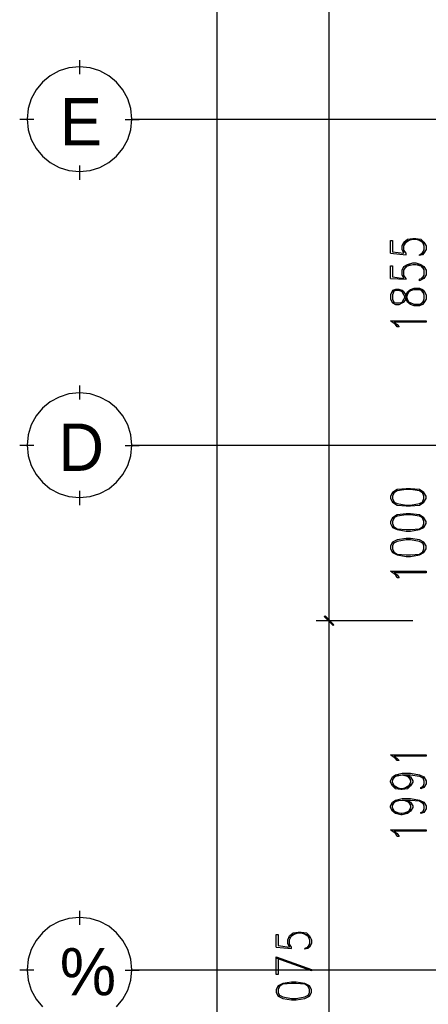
# Model space of a CAD drawing. Header units: millimetres. Extents: x 0 to 420, y 0 to 297.
# Tile 36 of 73: x 203 to 226, y 103 to 159. Entities that reach past the tile are written whole.
import ezdxf

# ---------------------------------------------------------------- set-up
doc = ezdxf.new("R2010")
doc.units = ezdxf.units.MM
for name, color, linetype in [('FILL_000000', 7, 'Continuous'), ('LINE_000000', 7, 'Continuous'), ('TEXT', 7, 'Continuous')]:
    doc.layers.add(name, color=color, linetype=linetype)

msp = doc.modelspace()

# ---------------------------------------------------------------- hatches: boundary and pattern name
at = {"layer": 'FILL_000000'}
h = msp.add_hatch(color=7, dxfattribs=at)
h.dxf.hatch_style = 1
h.paths.add_polyline_path([(220.218, 124.926), (220.176, 124.883), (220.726, 124.418), (220.218, 124.926)])
h = msp.add_hatch(color=7, dxfattribs=at)
h.dxf.hatch_style = 1
h.paths.add_polyline_path([(220.726, 124.418), (220.176, 124.883), (220.218, 124.926), (220.726, 124.418)])
h = msp.add_hatch(color=7, dxfattribs=at)
h.dxf.hatch_style = 1
h.paths.add_polyline_path([(220.176, 124.883), (220.726, 124.418), (220.684, 124.375), (220.176, 124.883)])
h = msp.add_hatch(color=7, dxfattribs=at)
h.dxf.hatch_style = 1
h.paths.add_polyline_path([(220.684, 124.375), (220.726, 124.418), (220.176, 124.883), (220.684, 124.375)])

# ---------------------------------------------------------------- linework, layer by layer
at = {"layer": 'LINE_000000', "lineweight": 25}
for p, q in [((214.08, 83.905), (214.08, 243.882)), ((220.43, 203.877), (220.43, 124.629)), ((206.248, 155.787), (206.248, 156.591)), ((203.623, 153.204), (202.819, 153.204)), ((208.83, 153.204), (209.635, 153.204)), ((308.06, 153.204), (209.211, 153.204)), ((206.248, 149.775), (206.248, 150.58)), ((223.943, 145.584), (224.832, 145.5)), ((225.848, 145.754), (225.679, 145.5)), ((225.848, 144.314), (225.679, 144.103)), ((223.943, 144.145), (224.832, 144.103)), ((225.848, 143.298), (225.679, 143.51)), ((225.679, 142.663), (225.848, 142.875)), ((206.248, 137.245), (206.248, 138.049)), ((203.623, 134.62), (202.819, 134.62)), ((208.83, 134.62), (209.635, 134.62)), ((328.126, 134.62), (209.211, 134.62)), ((206.248, 131.233), (206.248, 132.038)), ((225.213, 124.629), (219.71, 124.629)), ((225.213, 124.629), (219.71, 124.629)), ((220.43, 124.629), (220.43, 83.905)), ((206.248, 107.315), (206.248, 108.119)), ((217.424, 106.045), (218.313, 105.96)), ((219.329, 106.214), (219.16, 105.96)), ((203.623, 104.733), (202.819, 104.733)), ((208.83, 104.733), (209.635, 104.733)), ((311.616, 104.733), (209.211, 104.733))]:
    msp.add_line(p, q, dxfattribs=at)
for points in [[(209.211, 153.225), (209.151, 153.827), (208.977, 154.387), (208.702, 154.894), (208.337, 155.336), (207.895, 155.7), (207.389, 155.975), (206.828, 156.149), (206.227, 156.21), (205.625, 156.149), (205.065, 155.975), (204.558, 155.7), (204.116, 155.336), (203.752, 154.894), (203.477, 154.387), (203.303, 153.827), (203.242, 153.225), (203.303, 152.624), (203.477, 152.064), (203.752, 151.557), (204.116, 151.115), (204.558, 150.751), (205.065, 150.476), (205.625, 150.302), (206.227, 150.241), (206.828, 150.302), (207.389, 150.476), (207.895, 150.751), (208.337, 151.115), (208.702, 151.557), (208.977, 152.064), (209.151, 152.624), (209.211, 153.225)], [(223.943, 142.96), (224.07, 142.748), (224.24, 142.663), (224.451, 142.663), (224.621, 142.748), (224.705, 142.79), (224.832, 142.96), (224.917, 143.214), (225.002, 143.383), (225.086, 143.468), (225.298, 143.51), (225.594, 143.51), (225.764, 143.468), (225.848, 143.214), (225.848, 142.96), (225.764, 142.748), (225.594, 142.663), (225.298, 142.663), (225.086, 142.748), (225.002, 142.79), (224.917, 142.96), (224.832, 143.214), (224.705, 143.383), (224.621, 143.468), (224.451, 143.51), (224.24, 143.51), (224.07, 143.468), (223.943, 143.214), (223.943, 142.96)], [(225.975, 141.732), (225.975, 141.647), (224.155, 141.647), (224.324, 141.52), (224.451, 141.393), (224.324, 141.393), (224.24, 141.52), (223.943, 141.732), (225.975, 141.732)], [(209.211, 134.641), (209.151, 135.243), (208.977, 135.803), (208.702, 136.31), (208.337, 136.752), (207.895, 137.116), (207.389, 137.391), (206.828, 137.565), (206.227, 137.626), (205.625, 137.565), (205.065, 137.391), (204.558, 137.116), (204.116, 136.752), (203.752, 136.31), (203.477, 135.803), (203.303, 135.243), (203.242, 134.641), (203.303, 134.04), (203.477, 133.479), (203.752, 132.973), (204.116, 132.531), (204.558, 132.166), (205.065, 131.891), (205.625, 131.717), (206.227, 131.657), (206.828, 131.717), (207.389, 131.891), (207.895, 132.166), (208.337, 132.531), (208.702, 132.973), (208.977, 133.479), (209.151, 134.04), (209.211, 134.641)], [(223.943, 131.614), (224.07, 131.403), (224.324, 131.233), (224.832, 131.191), (225.086, 131.191), (225.594, 131.233), (225.848, 131.403), (225.975, 131.614), (225.975, 131.741), (225.848, 131.953), (225.594, 132.122), (225.086, 132.165), (224.832, 132.165), (224.324, 132.122), (224.07, 131.953), (223.943, 131.741), (223.943, 131.614)], [(223.943, 130.175), (224.07, 129.963), (224.324, 129.836), (224.832, 129.752), (225.086, 129.752), (225.594, 129.836), (225.848, 129.963), (225.975, 130.175), (225.975, 130.302), (225.848, 130.514), (225.594, 130.683), (225.086, 130.725), (224.832, 130.725), (224.324, 130.683), (224.07, 130.514), (223.943, 130.302), (223.943, 130.175)], [(223.943, 128.736), (224.07, 128.524), (224.324, 128.397), (224.832, 128.312), (225.086, 128.312), (225.594, 128.397), (225.848, 128.524), (225.975, 128.736), (225.975, 128.905), (225.848, 129.117), (225.594, 129.244), (225.086, 129.328), (224.832, 129.328), (224.324, 129.244), (224.07, 129.117), (223.943, 128.905), (223.943, 128.736)], [(225.975, 127.466), (225.975, 127.381), (224.155, 127.381), (224.324, 127.254), (224.451, 127.085), (224.324, 127.085), (224.24, 127.254), (223.943, 127.466), (225.975, 127.466)], [(225.975, 117.009), (225.975, 116.925), (224.155, 116.925), (224.324, 116.798), (224.451, 116.671), (224.324, 116.671), (224.24, 116.798), (223.943, 117.009), (225.975, 117.009)], [(225.975, 112.734), (225.975, 112.649), (224.155, 112.649), (224.324, 112.522), (224.451, 112.353), (224.324, 112.353), (224.24, 112.522), (223.943, 112.734), (225.975, 112.734)], [(217.424, 103.463), (217.551, 103.251), (217.805, 103.124), (218.313, 103.039), (218.567, 103.039), (219.075, 103.124), (219.329, 103.251), (219.456, 103.463), (219.456, 103.632), (219.329, 103.844), (219.075, 103.971), (218.567, 104.055), (218.313, 104.055), (217.805, 103.971), (217.551, 103.844), (217.424, 103.632), (217.424, 103.463)]]:
    msp.add_lwpolyline(points, close=True, dxfattribs=at)
for points in [[(223.943, 145.584), (223.943, 146.304), (224.07, 146.304), (224.07, 145.669), (224.705, 145.584), (224.621, 145.796), (224.621, 146.008), (224.705, 146.219), (224.917, 146.389), (225.213, 146.431), (225.383, 146.431), (225.679, 146.389), (225.848, 146.219), (225.975, 146.008), (225.975, 145.796), (225.848, 145.584), (225.764, 145.5), (225.594, 145.457), (225.594, 145.5)], [(224.832, 145.5), (224.832, 145.584), (224.705, 145.754), (224.705, 146.008), (224.832, 146.219), (225.086, 146.389)], [(224.705, 146.092), (224.917, 146.304), (225.213, 146.389), (225.383, 146.389), (225.679, 146.304), (225.848, 146.092)], [(225.467, 146.389), (225.764, 146.219), (225.848, 146.008), (225.848, 145.796), (225.764, 145.584), (225.594, 145.5)], [(223.943, 144.145), (223.943, 144.865), (224.07, 144.865), (224.07, 144.23), (224.705, 144.145), (224.621, 144.357), (224.621, 144.611), (224.705, 144.822), (224.917, 144.949), (225.213, 145.034), (225.383, 145.034), (225.679, 144.949), (225.848, 144.822), (225.975, 144.611), (225.975, 144.357), (225.848, 144.145), (225.764, 144.103), (225.594, 144.018), (225.594, 144.103)], [(224.832, 144.103), (224.832, 144.145), (224.705, 144.314), (224.705, 144.611), (224.832, 144.822), (225.086, 144.949)], [(224.705, 144.653), (224.917, 144.865), (225.213, 144.949), (225.383, 144.949), (225.679, 144.865), (225.848, 144.653)], [(225.467, 144.949), (225.764, 144.822), (225.848, 144.611), (225.848, 144.357), (225.764, 144.145), (225.594, 144.103)], [(224.07, 142.79), (224.24, 142.748), (224.451, 142.748), (224.621, 142.79), (224.705, 142.96), (224.832, 143.214), (224.917, 143.383), (225.086, 143.51), (225.298, 143.595), (225.594, 143.595), (225.764, 143.51), (225.848, 143.468), (225.975, 143.214), (225.975, 142.96), (225.848, 142.748), (225.764, 142.663), (225.594, 142.579), (225.298, 142.579), (225.086, 142.663), (224.917, 142.79), (224.832, 142.96), (224.705, 143.214), (224.621, 143.383), (224.451, 143.468), (224.24, 143.468), (224.07, 143.383)], [(224.155, 143.468), (224.07, 143.214), (224.07, 142.96), (224.155, 142.748)], [(225.848, 131.868), (225.594, 132.038), (225.086, 132.122), (224.832, 132.122), (224.324, 132.038), (224.07, 131.868)], [(224.155, 131.953), (224.07, 131.741), (224.07, 131.614), (224.155, 131.403)], [(225.764, 131.403), (225.848, 131.614), (225.848, 131.741), (225.764, 131.953)], [(224.07, 131.445), (224.324, 131.318), (224.832, 131.233), (225.086, 131.233), (225.594, 131.318), (225.848, 131.445)], [(225.848, 130.471), (225.594, 130.598), (225.086, 130.683), (224.832, 130.683), (224.324, 130.598), (224.07, 130.471)], [(224.155, 130.514), (224.07, 130.302), (224.07, 130.175), (224.155, 129.963)], [(225.764, 129.963), (225.848, 130.175), (225.848, 130.302), (225.764, 130.514)], [(224.07, 130.048), (224.324, 129.879), (224.832, 129.836), (225.086, 129.836), (225.594, 129.879), (225.848, 130.048)], [(225.848, 129.032), (225.594, 129.159), (225.086, 129.244), (224.832, 129.244), (224.324, 129.159), (224.07, 129.032)], [(224.155, 129.117), (224.07, 128.905), (224.07, 128.736), (224.155, 128.524)], [(225.764, 128.524), (225.848, 128.736), (225.848, 128.905), (225.764, 129.117)], [(224.07, 128.609), (224.324, 128.439), (224.832, 128.397), (225.086, 128.397), (225.594, 128.439), (225.848, 128.609)], [(224.917, 115.866), (225.086, 115.739), (225.213, 115.528), (225.213, 115.443), (225.086, 115.231), (224.917, 115.062), (224.621, 115.02), (224.536, 115.02), (224.24, 115.062), (224.07, 115.231), (223.943, 115.443), (223.943, 115.528), (224.07, 115.739), (224.24, 115.866), (224.621, 115.951), (225.086, 115.951), (225.594, 115.866), (225.848, 115.739), (225.975, 115.528), (225.975, 115.358), (225.848, 115.147), (225.679, 115.062), (225.679, 115.147), (225.848, 115.231)], [(224.451, 115.062), (224.155, 115.231), (224.07, 115.443), (224.07, 115.528), (224.155, 115.739), (224.451, 115.866)], [(224.07, 115.57), (224.24, 115.782), (224.621, 115.866), (225.086, 115.866), (225.594, 115.782), (225.848, 115.655)], [(224.621, 115.866), (224.917, 115.782), (225.086, 115.57)], [(224.705, 115.866), (225.002, 115.739), (225.086, 115.528), (225.086, 115.443), (225.002, 115.231), (224.705, 115.062)], [(225.764, 115.739), (225.848, 115.528), (225.848, 115.358), (225.764, 115.147)], [(225.086, 115.358), (224.917, 115.147), (224.621, 115.062), (224.536, 115.062), (224.24, 115.147), (224.07, 115.358)], [(224.917, 114.427), (225.086, 114.3), (225.213, 114.088), (225.213, 114.004), (225.086, 113.792), (224.917, 113.665), (224.621, 113.58), (224.536, 113.58), (224.24, 113.665), (224.07, 113.792), (223.943, 114.004), (223.943, 114.088), (224.07, 114.3), (224.24, 114.427), (224.621, 114.512), (225.086, 114.512), (225.594, 114.427), (225.848, 114.3), (225.975, 114.088), (225.975, 113.919), (225.848, 113.707), (225.679, 113.665), (225.679, 113.707), (225.848, 113.792)], [(224.451, 113.665), (224.155, 113.792), (224.07, 114.004), (224.07, 114.088), (224.155, 114.3), (224.451, 114.427)], [(224.07, 114.131), (224.24, 114.385), (224.621, 114.427), (225.086, 114.427), (225.594, 114.385), (225.848, 114.215)], [(225.086, 113.919), (224.917, 113.707), (224.621, 113.665), (224.536, 113.665), (224.24, 113.707), (224.07, 113.919)], [(224.621, 114.427), (224.917, 114.385), (225.086, 114.131)], [(224.705, 114.427), (225.002, 114.3), (225.086, 114.088), (225.086, 114.004), (225.002, 113.792), (224.705, 113.665)], [(225.764, 114.3), (225.848, 114.088), (225.848, 113.919), (225.764, 113.707)], [(208.337, 102.643), (208.702, 103.085), (208.977, 103.592), (209.151, 104.152), (209.211, 104.754), (209.211, 104.754), (209.151, 105.355), (208.977, 105.916), (208.702, 106.422), (208.337, 106.864), (207.895, 107.229), (207.389, 107.504), (206.828, 107.678), (206.227, 107.738), (205.625, 107.678), (205.065, 107.504), (204.558, 107.229), (204.116, 106.864), (203.752, 106.422), (203.477, 105.916), (203.303, 105.355), (203.242, 104.754), (203.303, 104.152), (203.477, 103.592), (203.752, 103.085), (204.116, 102.643)], [(217.424, 106.045), (217.424, 106.765), (217.551, 106.765), (217.551, 106.13), (218.186, 106.045), (218.101, 106.257), (218.101, 106.468), (218.186, 106.68), (218.398, 106.849), (218.694, 106.892), (218.863, 106.892), (219.16, 106.849), (219.329, 106.68), (219.456, 106.468), (219.456, 106.257), (219.329, 106.045), (219.244, 105.96), (219.075, 105.918), (219.075, 105.96)], [(218.313, 105.96), (218.313, 106.045), (218.186, 106.214), (218.186, 106.468), (218.313, 106.68), (218.567, 106.849)], [(218.186, 106.553), (218.398, 106.765), (218.694, 106.849), (218.863, 106.849), (219.16, 106.765), (219.329, 106.553)], [(218.948, 106.849), (219.244, 106.68), (219.329, 106.468), (219.329, 106.257), (219.244, 106.045), (219.075, 105.96)], [(217.551, 105.41), (217.551, 104.479), (217.424, 104.479), (217.424, 105.495), (219.456, 104.775), (219.456, 104.69), (217.424, 105.41)], [(219.329, 103.759), (219.075, 103.928), (218.567, 103.971), (218.313, 103.971), (217.805, 103.928), (217.551, 103.759)], [(217.636, 103.844), (217.551, 103.632), (217.551, 103.463), (217.636, 103.251)], [(219.244, 103.251), (219.329, 103.463), (219.329, 103.632), (219.244, 103.844)], [(217.551, 103.336), (217.805, 103.209), (218.313, 103.124), (218.567, 103.124), (219.075, 103.209), (219.329, 103.336)]]:
    msp.add_lwpolyline(points, dxfattribs=at)
at = {"layer": 'LINE_000000', "lineweight": 0}
for points in [[(220.218, 124.926), (220.176, 124.883), (220.726, 124.418), (220.218, 124.926)], [(220.726, 124.418), (220.176, 124.883), (220.218, 124.926), (220.726, 124.418)], [(220.176, 124.883), (220.726, 124.418), (220.684, 124.375), (220.176, 124.883)], [(220.684, 124.375), (220.726, 124.418), (220.176, 124.883), (220.684, 124.375)]]:
    msp.add_lwpolyline(points, close=True, dxfattribs=at)

# ---------------------------------------------------------------- texts
at = {"layer": 'TEXT'}
for s, p in [('E', (205.105, 151.723)), ('D', (205.02, 133.181)), ('%', (205.105, 103.293))]:
    msp.add_text(s, height=2.699, dxfattribs=at).set_placement(p)

doc.saveas('drawing.dxf')
